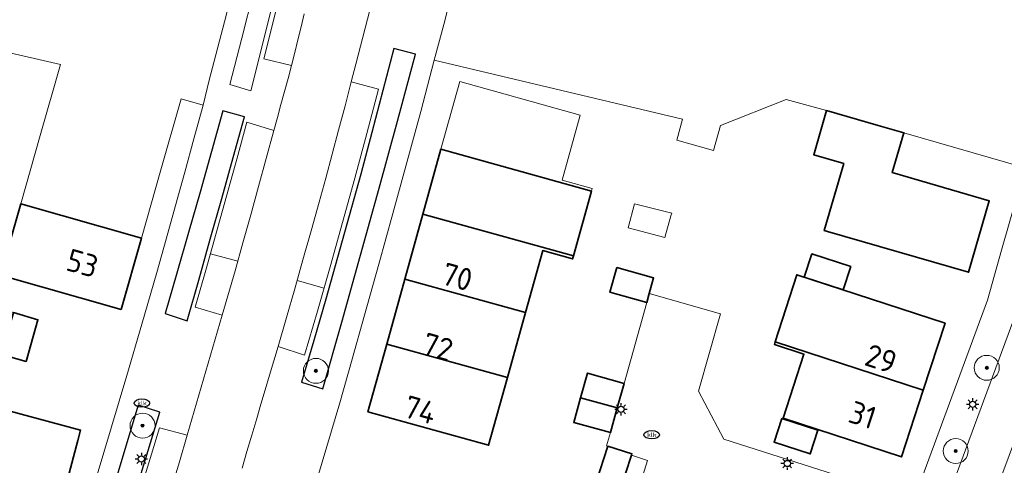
# Model space of a CAD drawing. Header units: metres. Extents: x 89394 to 92106, y 463550 to 466167.
# Tile 47 of 112: x 90589 to 90667, y 465396 to 465432. Entities that reach past the tile are written whole.
import ezdxf
from ezdxf.enums import TextEntityAlignment as Align

# ---------------------------------------------------------------- set-up
doc = ezdxf.new("R2010")
doc.units = ezdxf.units.M
for name, color, linetype, lineweight in [('B-PV-GR-BEPLANTING_CULTUUR_HEESTERS-GV', 90, 'Continuous', 18), ('B-PV-GR-BOOM-S', 90, 'Continuous', 25), ('B-PV-GR-HAAG-GV', 90, 'Continuous', 25), ('B-PV-IE-MEUBILAIR-S', 7, 'Continuous', 25), ('B-PV-OG-BEBOUWING-GV', 7, 'Continuous', 35), ('B-PV-OG-BEBOUWING-T18', 1, 'Continuous', 18), ('B-PV-OG-TERREIN_ERF-GV', 50, 'Continuous', 18), ('B-PV-VH-VERHARDING_BETONSTRAATSTEEN-GV', 190, 'Continuous', 18), ('B-PV-VH-VERHARDING_STRAATBAKSTEEN-GV', 40, 'Continuous', 18), ('B-PV-VW-MARKERING_PICTOGRAM-G', 7, 'Continuous', 18)]:
    doc.layers.add(name, color=color, linetype=linetype, lineweight=lineweight)
doc.styles.add('NLCS-ISO', font='NLCS-ISO.ttf')
doc.styles.add('NLCS-ISO-M500-T18', font='NLCS-ISO.ttf', dxfattribs={"height": 0.9})

# ---------------------------------------------------------------- blocks, each defined once
blk = doc.blocks.new('SIE-MEUBILAIR_PAAL_LICHTMAST-SO')
for points in [[(-0.62, 0), (-1, 0)], [(-0.71, 0.71), (-0.44, 0.44)], [(0, 1), (0, 0.62)], [(0.44, 0.44), (0.71, 0.71)], [(1, 0), (0.62, 0)], [(-0.71, -0.71), (-0.44, -0.44)], [(0, -0.62), (0, -1)], [(0.44, -0.44), (0.71, -0.71)]]:
    blk.add_lwpolyline(points)
blk.add_circle((0, 0), 0.5)
blk = doc.blocks.new('SIE-MEUBILAIR_PUT_KOLK-SO')
blk.add_ellipse((0, 0), major_axis=(1.25, 0), ratio=0.54)
at = {"style": 'NLCS-ISO'}
blk.add_text('klk', height=0.75, dxfattribs=at).set_placement((0.03, 0), align=Align.MIDDLE_CENTER)
blk = doc.blocks.new('SGR-BOOM_GBKN-SO')
at = {"linetype": 'ByBlock', "lineweight": 18}
h = blk.add_hatch(color=0, dxfattribs=at)
h.dxf.hatch_style = 1
edge = h.paths.add_edge_path()
edge.add_arc((0, 0), 0.25, 0, 360)
at = {"color": 0, "linetype": 'ByBlock', "lineweight": 18}
for radius in [2, 0.25]:
    blk.add_circle((0, 0), radius, dxfattribs=at)
at = {"color": 0, "linetype": 'ByBlock', "lineweight": 18, "style": 'NLCS-ISO'}
blk.add_attdef('SOORT', (2.5, 0), '', height=1.5, dxfattribs=at)

msp = doc.modelspace()

# ---------------------------------------------------------------- linework, layer by layer
at = {"layer": 'B-PV-GR-BEPLANTING_CULTUUR_HEESTERS-GV', "flags": 128}
for points in [[(90612.845, 465402.613), (90614.366, 465407.966), (90615.869, 465413.324), (90617.353, 465418.688), (90618.82, 465424.056), (90620.269, 465429.429), (90618.517, 465429.882), (90617.656, 465426.524), (90616.776, 465423.171), (90615.878, 465419.823), (90614.962, 465416.479), (90614.027, 465413.141), (90613.075, 465409.808), (90612.105, 465406.48), (90611.116, 465403.157)], [(90604.816, 465424.896), (90603.911, 465421.641), (90602.999, 465418.389), (90602.078, 465415.139), (90601.149, 465411.891), (90600.213, 465408.645), (90601.958, 465408.054), (90602.888, 465411.326), (90603.813, 465414.599), (90604.733, 465417.874), (90605.647, 465421.15), (90606.557, 465424.428)], [(90596.327, 465389.404), (90599.778, 465400.736), (90598.041, 465401.292), (90594.62, 465389.934)]]:
    msp.add_lwpolyline(points, close=True, dxfattribs=at)
at = {"layer": 'B-PV-GR-HAAG-GV', "flags": 128}
for points in [[(90618.517, 465429.882), (90617.656, 465426.524), (90616.776, 465423.171), (90615.878, 465419.823), (90614.962, 465416.479), (90614.027, 465413.141), (90613.075, 465409.808), (90612.105, 465406.48), (90611.116, 465403.157), (90612.845, 465402.613), (90614.366, 465407.966), (90615.869, 465413.324), (90617.353, 465418.688), (90618.82, 465424.056), (90620.269, 465429.429)], [(90606.557, 465424.428), (90604.816, 465424.896), (90603.911, 465421.641), (90602.999, 465418.389), (90602.078, 465415.139), (90601.149, 465411.891), (90600.213, 465408.645), (90601.958, 465408.054), (90602.888, 465411.326), (90603.813, 465414.599), (90604.733, 465417.874), (90605.647, 465421.15)], [(90596.327, 465389.404), (90599.778, 465400.736), (90598.041, 465401.292), (90594.62, 465389.934)]]:
    msp.add_lwpolyline(points, close=True, dxfattribs=at)
at = {"layer": 'B-PV-OG-BEBOUWING-GV', "flags": 128}
for points in [[(90654.605, 465420.668), (90653.034, 465415.293), (90653.288, 465415.22), (90664.6, 465411.953), (90666.253, 465417.678), (90658.485, 465419.948), (90659.417, 465423.136), (90657.356, 465423.726), (90653.199, 465424.916), (90652.182, 465421.376)], [(90620.852, 465416.61), (90632.926, 465413.264), (90634.369, 465418.468), (90622.298, 465421.813)], [(90586.995, 465411.722), (90596.669, 465408.977), (90598.293, 465414.683), (90588.623, 465417.434)], [(90632.926, 465413.264), (90620.852, 465416.61), (90619.406, 465411.407), (90629.079, 465408.727), (90630.46, 465413.691), (90632.861, 465413.029)], [(90654.542, 465410.552), (90655.147, 465412.409), (90652.034, 465413.422), (90651.43, 465411.565)], [(90639.006, 465410.268), (90639.354, 465411.518), (90636.411, 465412.336), (90635.856, 465410.352), (90638.801, 465409.529)], [(90662.717, 465407.881), (90650.822, 465411.752), (90649.108, 465406.392), (90660.969, 465402.517)], [(90627.632, 465403.524), (90629.079, 465408.727), (90619.406, 465411.407), (90617.96, 465406.205)], [(90589.047, 465404.804), (90590.008, 465408.154), (90588.056, 465408.724), (90587.085, 465405.367)], [(90617.96, 465406.205), (90616.452, 465400.779), (90626.121, 465398.09), (90627.632, 465403.524)], [(90649.108, 465406.392), (90649.036, 465406.167), (90651.403, 465405.382), (90649.733, 465400.252), (90659.22, 465397.153), (90660.969, 465402.517)], [(90636.984, 465403.051), (90634.058, 465403.874), (90633.503, 465401.9), (90636.44, 465401.081)], [(90635.895, 465399.11), (90636.44, 465401.081), (90633.503, 465401.9), (90632.947, 465399.925)], [(90585.966, 465401.294), (90583.269, 465391.17), (90590.746, 465389.19), (90593.204, 465398.466), (90593.423, 465399.301)], [(90652.523, 465399.295), (90649.632, 465400.234), (90649.009, 465398.347), (90651.904, 465397.399)], [(90635.676, 465398.022), (90634.754, 465395.142), (90636.676, 465394.519), (90637.576, 465397.294), (90637.611, 465397.403)]]:
    msp.add_lwpolyline(points, close=True, dxfattribs=at)
at = {"layer": 'B-PV-OG-TERREIN_ERF-GV', "flags": 128}
for points in [[(90576.594, 465388.677), (90591.425, 465384.649), (90592.129, 465387.243), (90593.41, 465391.344), (90594.671, 465395.451), (90595.913, 465399.564), (90597.136, 465403.683), (90598.339, 465407.808), (90599.523, 465411.938), (90600.272, 465414.619), (90601.019, 465417.3), (90601.766, 465419.982), (90602.512, 465422.664), (90603.256, 465425.346), (90601.472, 465425.853), (90599.853, 465420.165), (90598.293, 465414.683), (90596.669, 465408.977), (90586.995, 465411.722), (90588.623, 465417.434), (90590.186, 465422.915), (90591.809, 465428.609), (90581.938, 465430.878)], [(90634.754, 465395.142), (90635.676, 465398.022), (90635.584, 465398.047), (90635.895, 465399.11), (90632.947, 465399.925), (90633.503, 465401.9), (90634.058, 465403.874), (90636.984, 465403.051), (90638.801, 465409.529), (90635.856, 465410.352), (90636.411, 465412.336), (90639.354, 465411.518), (90639.006, 465410.268), (90644.716, 465408.632), (90642.937, 465402.423), (90644.991, 465398.568), (90660.201, 465393.703), (90666.117, 465409.726), (90667.243, 465413.73), (90669.143, 465420.339), (90659.417, 465423.136), (90658.485, 465419.948), (90666.253, 465417.678), (90664.6, 465411.953), (90653.288, 465415.22), (90653.034, 465415.293), (90654.605, 465420.668), (90652.182, 465421.376), (90653.199, 465424.916), (90649.978, 465425.818), (90644.705, 465423.721), (90644.147, 465421.715), (90641.203, 465422.534), (90641.657, 465424.22), (90621.775, 465428.949), (90620.681, 465424.856), (90619.575, 465420.766), (90618.457, 465416.68), (90617.328, 465412.596), (90616.188, 465408.516), (90615.202, 465404.999), (90614.197, 465401.488), (90613.172, 465397.983), (90612.128, 465394.483)], [(90638.343, 465395.245), (90638.871, 465396.874), (90637.576, 465397.294), (90636.676, 465394.519)]]:
    msp.add_lwpolyline(points, dxfattribs=at)
for points in [[(90629.079, 465408.727), (90627.632, 465403.524), (90626.121, 465398.09), (90616.452, 465400.779), (90617.96, 465406.205), (90619.406, 465411.407), (90620.852, 465416.61), (90622.298, 465421.813), (90623.812, 465427.259), (90633.471, 465424.56), (90632.028, 465419.337), (90634.426, 465418.674), (90634.369, 465418.468), (90632.926, 465413.264), (90632.861, 465413.029), (90630.46, 465413.691)], [(90637.31, 465415.529), (90637.832, 465417.451), (90640.801, 465416.705), (90640.745, 465416.482), (90640.246, 465414.732)], [(90654.542, 465410.552), (90651.43, 465411.565), (90652.034, 465413.422), (90655.147, 465412.409)], [(90650.822, 465411.752), (90662.717, 465407.881), (90660.969, 465402.517), (90659.22, 465397.153), (90649.733, 465400.252), (90651.403, 465405.382), (90649.036, 465406.167), (90649.108, 465406.392)], [(90587.085, 465405.367), (90585.123, 465405.93), (90586.104, 465409.293), (90588.056, 465408.724), (90590.008, 465408.154), (90589.047, 465404.804)], [(90583.269, 465391.17), (90575.791, 465393.15), (90578.508, 465403.287), (90585.966, 465401.294), (90593.423, 465399.301), (90593.204, 465398.466), (90590.746, 465389.19)], [(90649.632, 465400.234), (90652.523, 465399.295), (90651.904, 465397.399), (90649.009, 465398.347)]]:
    msp.add_lwpolyline(points, close=True, dxfattribs=at)
at = {"layer": 'B-PV-VH-VERHARDING_BETONSTRAATSTEEN-GV', "flags": 128}
for points in [[(90653.808, 465375.765), (90655.958, 465375.027), (90668.229, 465408.188), (90670.054, 465414.503), (90686.877, 465473.059), (90686.969, 465473.373), (90687.038, 465473.694), (90687.084, 465474.018), (90687.106, 465474.345), (90687.105, 465474.672), (90687.081, 465474.999), (90687.033, 465475.323), (90685, 465475.661), (90684.492, 465473.719), (90669.143, 465420.339), (90667.243, 465413.73), (90666.117, 465409.726), (90660.201, 465393.703), (90658.985, 465390.409), (90655.403, 465380.707)], [(90636.44, 465401.081), (90635.895, 465399.11), (90635.584, 465398.047), (90635.676, 465398.022), (90637.611, 465397.403), (90637.576, 465397.294), (90638.871, 465396.874), (90638.343, 465395.245), (90641.173, 465394.327), (90644.024, 465393.373), (90646.874, 465392.418), (90649.704, 465391.499), (90652.566, 465390.599), (90655.897, 465389.527), (90656.529, 465391.241), (90658.985, 465390.409), (90660.201, 465393.703), (90644.991, 465398.568), (90642.937, 465402.423), (90644.716, 465408.632), (90639.006, 465410.268), (90638.801, 465409.529), (90636.984, 465403.051)]]:
    msp.add_lwpolyline(points, close=True, dxfattribs=at)
for points in [[(90611.351, 465432.662), (90611.099, 465431.629), (90610.845, 465430.597), (90610.588, 465429.565), (90610.33, 465428.534), (90610.049, 465427.492), (90609.767, 465426.449), (90609.484, 465425.407), (90609.201, 465424.366), (90608.917, 465423.324), (90608.301, 465421.073), (90607.682, 465418.823), (90607.059, 465416.573), (90606.434, 465414.325), (90605.806, 465412.077), (90604.775, 465408.52), (90604.214, 465406.593), (90603.651, 465404.666), (90603.087, 465402.74), (90602.52, 465400.815), (90601.952, 465398.89), (90601.337, 465396.767), (90600.712, 465394.647)], [(90606.361, 465396.261), (90606.755, 465397.586), (90607.147, 465398.912), (90607.537, 465400.238), (90607.882, 465401.391), (90608.226, 465402.544), (90608.568, 465403.698), (90608.908, 465404.853), (90609.246, 465406.008), (90609.919, 465408.32), (90610.586, 465410.635), (90611.246, 465412.951), (90611.9, 465415.269), (90612.547, 465417.589), (90613.072, 465419.511), (90613.592, 465421.434), (90614.107, 465423.359), (90614.617, 465425.285), (90615.123, 465427.212), (90615.496, 465428.648), (90615.867, 465430.085), (90616.235, 465431.522), (90616.6, 465432.96)], [(90668.229, 465408.188), (90655.958, 465375.027), (90653.763, 465369.095), (90654.412, 465368.859), (90653.754, 465366.779), (90653.722, 465366.478), (90655.924, 465365.789), (90656.032, 465366.013), (90656.698, 465367.978), (90656.916, 465367.901), (90659.139, 465373.877), (90660.213, 465376.764), (90662.106, 465381.851), (90666.825, 465394.534), (90670.884, 465405.443)]]:
    msp.add_lwpolyline(points, dxfattribs=at)
at = {"layer": 'B-PV-VH-VERHARDING_STRAATBAKSTEEN-GV', "flags": 128}
for points in [[(90612.128, 465394.483), (90613.172, 465397.983), (90614.197, 465401.488), (90615.202, 465404.999), (90616.188, 465408.516), (90617.328, 465412.596), (90618.457, 465416.68), (90619.575, 465420.766), (90620.681, 465424.856), (90621.775, 465428.949), (90622.618, 465432.115), (90631.318, 465468.212)], [(90598.469, 465395.293), (90599.1, 465397.386), (90599.735, 465399.478), (90601.952, 465398.89), (90602.52, 465400.815), (90603.087, 465402.74), (90603.651, 465404.666), (90604.214, 465406.593), (90604.775, 465408.52), (90602.615, 465409.169), (90603.465, 465412.124), (90604.302, 465415.082), (90605.126, 465418.044), (90605.937, 465421.01), (90606.736, 465423.979), (90608.917, 465423.324), (90609.201, 465424.366), (90609.484, 465425.407), (90609.767, 465426.449), (90610.049, 465427.492), (90610.33, 465428.534), (90608.116, 465429.067), (90610.769, 465439.723)], [(90606.152, 465436.735), (90604.948, 465432.044), (90603.725, 465427.359), (90603.256, 465425.346), (90602.512, 465422.664), (90601.766, 465419.982), (90601.019, 465417.3), (90600.272, 465414.619), (90599.523, 465411.938), (90598.339, 465407.808), (90597.136, 465403.683), (90595.913, 465399.564), (90594.671, 465395.451)], [(90616.6, 465432.96), (90616.235, 465431.522), (90615.867, 465430.085), (90615.496, 465428.648), (90615.123, 465427.212), (90617.295, 465426.643), (90616.354, 465423.074), (90615.395, 465419.511), (90614.417, 465415.952), (90613.421, 465412.398), (90612.408, 465408.849), (90611.376, 465405.306), (90609.246, 465406.008), (90608.908, 465404.853), (90608.568, 465403.698), (90608.226, 465402.544), (90607.882, 465401.391), (90607.537, 465400.238), (90607.147, 465398.912), (90606.755, 465397.586), (90606.361, 465396.261)]]:
    msp.add_lwpolyline(points, dxfattribs=at)
for points in [[(90607.08, 465426.506), (90605.386, 465427), (90606.345, 465430.711), (90607.293, 465434.425), (90608.229, 465438.143), (90609.153, 465441.863), (90610.065, 465445.586), (90611.729, 465445.181), (90609.572, 465436.535)], [(90611.116, 465403.157), (90612.105, 465406.48), (90613.075, 465409.808), (90614.027, 465413.141), (90614.962, 465416.479), (90615.878, 465419.823), (90616.776, 465423.171), (90617.656, 465426.524), (90618.517, 465429.882), (90620.269, 465429.429), (90618.82, 465424.056), (90617.353, 465418.688), (90615.869, 465413.324), (90614.366, 465407.966), (90612.845, 465402.613)], [(90612.547, 465417.589), (90611.9, 465415.269), (90611.246, 465412.951), (90610.586, 465410.635), (90609.919, 465408.32), (90609.246, 465406.008), (90611.376, 465405.306), (90612.408, 465408.849), (90613.421, 465412.398), (90614.417, 465415.952), (90615.395, 465419.511), (90616.354, 465423.074), (90617.295, 465426.643), (90615.123, 465427.212), (90614.617, 465425.285), (90614.107, 465423.359), (90613.592, 465421.434), (90613.072, 465419.511)], [(90604.816, 465424.896), (90606.557, 465424.428), (90605.647, 465421.15), (90604.733, 465417.874), (90603.813, 465414.599), (90602.888, 465411.326), (90601.958, 465408.054), (90600.213, 465408.645), (90601.149, 465411.891), (90602.078, 465415.139), (90602.999, 465418.389), (90603.911, 465421.641)], [(90606.736, 465423.979), (90605.937, 465421.01), (90605.126, 465418.044), (90604.302, 465415.082), (90603.465, 465412.124), (90602.615, 465409.169), (90604.775, 465408.52), (90605.806, 465412.077), (90606.434, 465414.325), (90607.059, 465416.573), (90607.682, 465418.823), (90608.301, 465421.073), (90608.917, 465423.324)], [(90596.327, 465389.404), (90594.62, 465389.934), (90598.041, 465401.292), (90599.778, 465400.736)], [(90599.735, 465399.478), (90599.1, 465397.386), (90598.469, 465395.293), (90597.839, 465393.199), (90597.213, 465391.104), (90596.589, 465389.009), (90598.773, 465388.305), (90599.43, 465390.416), (90600.076, 465392.53), (90600.712, 465394.647), (90601.337, 465396.767), (90601.952, 465398.89)]]:
    msp.add_lwpolyline(points, close=True, dxfattribs=at)
at = {"layer": 'B-PV-VW-MARKERING_PICTOGRAM-G', "flags": 128}
for points in [[(90603.841, 465413.446), (90606.019, 465412.836)], [(90612.935, 465410.687), (90610.777, 465411.303)]]:
    msp.add_lwpolyline(points, dxfattribs=at)

# ---------------------------------------------------------------- block references
at = {"layer": 'B-PV-GR-BOOM-S', "xscale": 0.5, "yscale": 0.5, "zscale": 0.5}
for p in [(90612.28, 465404.055), (90666.057, 465404.298), (90598.388, 465399.661), (90663.569, 465397.625)]:
    msp.add_blockref('SGR-BOOM_GBKN-SO', p, dxfattribs=at)
at = {"layer": 'B-PV-IE-MEUBILAIR-S', "xscale": 0.5, "yscale": 0.5, "zscale": 0.5}
for name, p in [('SIE-MEUBILAIR_PUT_KOLK-SO', (90598.333, 465401.472)), ('SIE-MEUBILAIR_PAAL_LICHTMAST-SO', (90636.736, 465400.969)), ('SIE-MEUBILAIR_PAAL_LICHTMAST-SO', (90664.919, 465401.37)), ('SIE-MEUBILAIR_PUT_KOLK-SO', (90639.2, 465398.933)), ('SIE-MEUBILAIR_PAAL_LICHTMAST-SO', (90598.296, 465396.986)), ('SIE-MEUBILAIR_PAAL_LICHTMAST-SO', (90650.062, 465396.627))]:
    msp.add_blockref(name, p, dxfattribs=at)

# ---------------------------------------------------------------- texts
at = {"layer": 'B-PV-OG-BEBOUWING-T18', "style": 'NLCS-ISO-M500-T18'}
for s, rotation, p in [('53', 344.2, (90593.566, 465412.686)), ('70', 344.5, (90623.607, 465411.584)), ('72', 344.5, (90622.047, 465405.974)), ('29', 342, (90657.58, 465405.027)), ('74', 344.5, (90620.644, 465400.926)), ('31', 342, (90656.111, 465400.52))]:
    msp.add_text(s, height=1.8, rotation=rotation, dxfattribs=at).set_placement(p, align=Align.MIDDLE)

doc.saveas('drawing.dxf')
